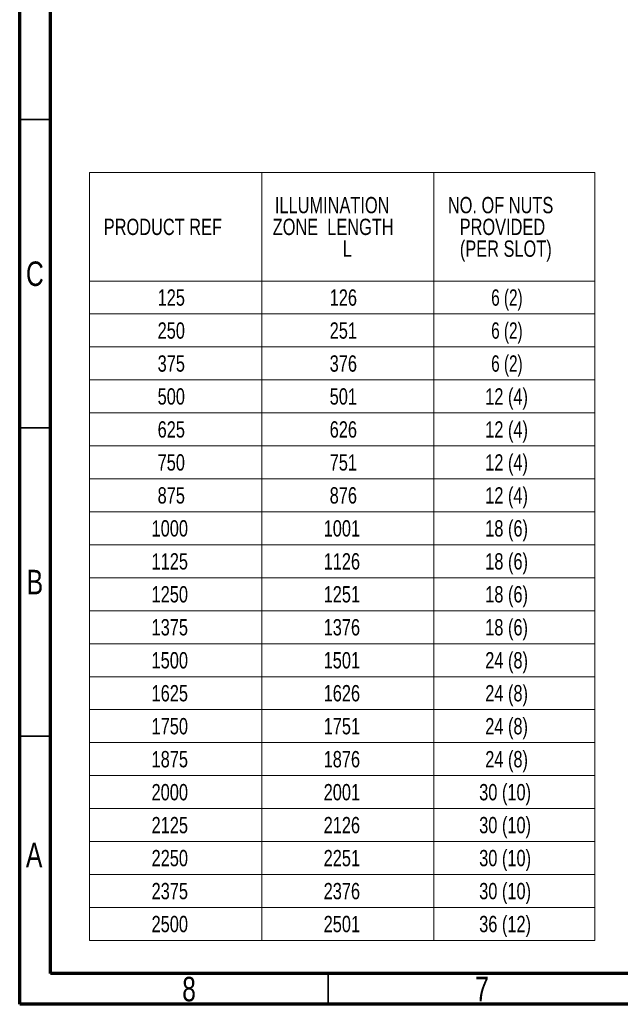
# Model space of a CAD drawing. Header units: millimetres. Extents: x 15 to 415, y 5 to 292.
# Tile 1 of 25: x 15 to 112, y 5 to 165. Entities that reach past the tile are written whole.
import ezdxf

# ---------------------------------------------------------------- set-up
doc = ezdxf.new("R2010")
doc.units = ezdxf.units.MM
doc.styles.add('SLDTEXTSTYLE0', font='TXT', dxfattribs={"width": 0.75})
doc.styles.add('SLDTEXTSTYLE2', font='TXT', dxfattribs={"width": 0.7})

# ---------------------------------------------------------------- blocks, each defined once
blk = doc.blocks.new('SW_TABLEANNOTATION_0')
at = {"color": 0, "linetype": 'Continuous', "lineweight": 18}
for p, q in [((0, 0), (0, -17.58)), ((0, 0), (27.9, 0)), ((27.9, 0), (27.9, -17.58)), ((27.9, 0), (55.8, 0)), ((55.8, 0), (55.8, -17.58)), ((55.8, 0), (81.92, 0)), ((81.92, 0), (81.92, -17.58)), ((0, -17.58), (0, -22.92)), ((0, -17.58), (27.9, -17.58)), ((27.9, -17.58), (27.9, -22.92)), ((27.9, -17.58), (55.8, -17.58)), ((55.8, -17.58), (55.8, -22.92)), ((55.8, -17.58), (81.92, -17.58)), ((81.92, -17.58), (81.92, -22.92)), ((0, -22.92), (0, -28.27)), ((0, -22.92), (27.9, -22.92)), ((27.9, -22.92), (27.9, -28.27)), ((27.9, -22.92), (55.8, -22.92)), ((55.8, -22.92), (55.8, -28.27)), ((55.8, -22.92), (81.92, -22.92)), ((81.92, -22.92), (81.92, -28.27)), ((0, -28.27), (0, -33.62)), ((0, -28.27), (27.9, -28.27)), ((27.9, -28.27), (27.9, -33.62)), ((27.9, -28.27), (55.8, -28.27)), ((55.8, -28.27), (55.8, -33.62)), ((55.8, -28.27), (81.92, -28.27)), ((81.92, -28.27), (81.92, -33.62)), ((0, -33.62), (0, -38.96)), ((0, -33.62), (27.9, -33.62)), ((27.9, -33.62), (27.9, -38.96)), ((27.9, -33.62), (55.8, -33.62)), ((55.8, -33.62), (55.8, -38.96)), ((55.8, -33.62), (81.92, -33.62)), ((81.92, -33.62), (81.92, -38.96)), ((0, -38.96), (0, -44.31)), ((0, -38.96), (27.9, -38.96)), ((27.9, -38.96), (27.9, -44.31)), ((27.9, -38.96), (55.8, -38.96)), ((55.8, -38.96), (55.8, -44.31)), ((55.8, -38.96), (81.92, -38.96)), ((81.92, -38.96), (81.92, -44.31)), ((0, -44.31), (0, -49.66)), ((0, -44.31), (27.9, -44.31)), ((27.9, -44.31), (27.9, -49.66)), ((27.9, -44.31), (55.8, -44.31)), ((55.8, -44.31), (55.8, -49.66)), ((55.8, -44.31), (81.92, -44.31)), ((81.92, -44.31), (81.92, -49.66)), ((0, -49.66), (0, -55)), ((0, -49.66), (27.9, -49.66)), ((27.9, -49.66), (27.9, -55)), ((27.9, -49.66), (55.8, -49.66)), ((55.8, -49.66), (55.8, -55)), ((55.8, -49.66), (81.92, -49.66)), ((81.92, -49.66), (81.92, -55)), ((0, -55), (0, -60.35)), ((0, -55), (27.9, -55)), ((27.9, -55), (27.9, -60.35)), ((27.9, -55), (55.8, -55)), ((55.8, -55), (55.8, -60.35)), ((55.8, -55), (81.92, -55)), ((81.92, -55), (81.92, -60.35)), ((0, -60.35), (0, -65.7)), ((0, -60.35), (27.9, -60.35)), ((27.9, -60.35), (27.9, -65.7)), ((27.9, -60.35), (55.8, -60.35)), ((55.8, -60.35), (55.8, -65.7)), ((55.8, -60.35), (81.92, -60.35)), ((81.92, -60.35), (81.92, -65.7)), ((0, -65.7), (0, -71.04)), ((0, -65.7), (27.9, -65.7)), ((27.9, -65.7), (27.9, -71.04)), ((27.9, -65.7), (55.8, -65.7)), ((55.8, -65.7), (55.8, -71.04)), ((55.8, -65.7), (81.92, -65.7)), ((81.92, -65.7), (81.92, -71.04)), ((0, -71.04), (0, -76.39)), ((0, -71.04), (27.9, -71.04)), ((27.9, -71.04), (27.9, -76.39)), ((27.9, -71.04), (55.8, -71.04)), ((55.8, -71.04), (55.8, -76.39)), ((55.8, -71.04), (81.92, -71.04)), ((81.92, -71.04), (81.92, -76.39)), ((0, -76.39), (0, -81.74)), ((0, -76.39), (27.9, -76.39)), ((27.9, -76.39), (27.9, -81.74)), ((27.9, -76.39), (55.8, -76.39)), ((55.8, -76.39), (55.8, -81.74)), ((55.8, -76.39), (81.92, -76.39)), ((81.92, -76.39), (81.92, -81.74)), ((0, -81.74), (0, -87.08)), ((0, -81.74), (27.9, -81.74)), ((27.9, -81.74), (27.9, -87.08)), ((27.9, -81.74), (55.8, -81.74)), ((55.8, -81.74), (55.8, -87.08)), ((55.8, -81.74), (81.92, -81.74)), ((81.92, -81.74), (81.92, -87.08)), ((0, -87.08), (0, -92.43)), ((0, -87.08), (27.9, -87.08)), ((27.9, -87.08), (27.9, -92.43)), ((27.9, -87.08), (55.8, -87.08)), ((55.8, -87.08), (55.8, -92.43)), ((55.8, -87.08), (81.92, -87.08)), ((81.92, -87.08), (81.92, -92.43)), ((0, -92.43), (0, -97.78)), ((0, -92.43), (27.9, -92.43)), ((27.9, -92.43), (27.9, -97.78)), ((27.9, -92.43), (55.8, -92.43)), ((55.8, -92.43), (55.8, -97.78)), ((55.8, -92.43), (81.92, -92.43)), ((81.92, -92.43), (81.92, -97.78)), ((0, -97.78), (0, -103.13)), ((0, -97.78), (27.9, -97.78)), ((27.9, -97.78), (27.9, -103.13)), ((27.9, -97.78), (55.8, -97.78)), ((55.8, -97.78), (55.8, -103.13)), ((55.8, -97.78), (81.92, -97.78)), ((81.92, -97.78), (81.92, -103.13)), ((0, -103.13), (0, -108.47)), ((0, -103.13), (27.9, -103.13)), ((27.9, -103.13), (27.9, -108.47)), ((27.9, -103.13), (55.8, -103.13)), ((55.8, -103.13), (55.8, -108.47)), ((55.8, -103.13), (81.92, -103.13)), ((81.92, -103.13), (81.92, -108.47)), ((0, -108.47), (0, -113.82)), ((0, -108.47), (27.9, -108.47)), ((27.9, -108.47), (27.9, -113.82)), ((27.9, -108.47), (55.8, -108.47)), ((55.8, -108.47), (55.8, -113.82)), ((55.8, -108.47), (81.92, -108.47)), ((81.92, -108.47), (81.92, -113.82)), ((0, -113.82), (0, -119.17)), ((0, -113.82), (27.9, -113.82)), ((27.9, -113.82), (27.9, -119.17)), ((27.9, -113.82), (55.8, -113.82)), ((55.8, -113.82), (55.8, -119.17)), ((55.8, -113.82), (81.92, -113.82)), ((81.92, -113.82), (81.92, -119.17)), ((0, -119.17), (0, -124.51)), ((0, -119.17), (27.9, -119.17)), ((27.9, -119.17), (27.9, -124.51)), ((27.9, -119.17), (55.8, -119.17)), ((55.8, -119.17), (55.8, -124.51)), ((55.8, -119.17), (81.92, -119.17)), ((81.92, -119.17), (81.92, -124.51)), ((0, -124.51), (27.9, -124.51)), ((27.9, -124.51), (55.8, -124.51)), ((55.8, -124.51), (81.92, -124.51))]:
    blk.add_line(p, q, dxfattribs=at)
at = {"color": 0, "linetype": 'Continuous', "lineweight": 0, "attachment_point": 1}
for s, insert, char_height, style in [('ILLUMINATION', (30.04, -3.94), 2.6458, 'SLDTEXTSTYLE0'), ('NO. OF NUTS', (58.08, -3.94), 2.6458, 'SLDTEXTSTYLE0'), ('PRODUCT REF', (2.29, -7.47), 2.6458, 'SLDTEXTSTYLE0'), ('ZONE  LENGTH', (29.68, -7.47), 2.6458, 'SLDTEXTSTYLE0'), ('PROVIDED', (60, -7.47), 2.646, 'SLDTEXTSTYLE0'), ('L', (41.03, -11), 2.65, 'SLDTEXTSTYLE0'), ('(PER SLOT)', (60.03, -11), 2.646, 'SLDTEXTSTYLE0'), ('125', (11.02, -18.93), 2.646, 'SLDTEXTSTYLE0'), ('126', (38.92, -18.93), 2.646, 'SLDTEXTSTYLE0'), ('6 (2)', (65.11, -18.93), 2.646, 'SLDTEXTSTYLE2'), ('250', (11.02, -24.28), 2.646, 'SLDTEXTSTYLE0'), ('251', (38.92, -24.28), 2.646, 'SLDTEXTSTYLE0'), ('6 (2)', (65.11, -24.28), 2.646, 'SLDTEXTSTYLE2'), ('375', (11.02, -29.63), 2.646, 'SLDTEXTSTYLE0'), ('376', (38.92, -29.63), 2.646, 'SLDTEXTSTYLE0'), ('6 (2)', (65.11, -29.63), 2.646, 'SLDTEXTSTYLE2'), ('500', (11.02, -34.97), 2.646, 'SLDTEXTSTYLE0'), ('501', (38.92, -34.97), 2.646, 'SLDTEXTSTYLE0'), ('12 (4)', (64.14, -34.97), 2.646, 'SLDTEXTSTYLE0'), ('625', (11.02, -40.32), 2.646, 'SLDTEXTSTYLE0'), ('626', (38.92, -40.32), 2.646, 'SLDTEXTSTYLE0'), ('12 (4)', (64.14, -40.32), 2.646, 'SLDTEXTSTYLE0'), ('750', (11.02, -45.67), 2.646, 'SLDTEXTSTYLE0'), ('751', (38.92, -45.67), 2.646, 'SLDTEXTSTYLE0'), ('12 (4)', (64.14, -45.67), 2.646, 'SLDTEXTSTYLE0'), ('875', (11.02, -51.01), 2.646, 'SLDTEXTSTYLE0'), ('876', (38.92, -51.01), 2.646, 'SLDTEXTSTYLE0'), ('12 (4)', (64.14, -51.01), 2.646, 'SLDTEXTSTYLE0'), ('1000', (10.04, -56.36), 2.646, 'SLDTEXTSTYLE0'), ('1001', (37.94, -56.36), 2.646, 'SLDTEXTSTYLE0'), ('18 (6)', (64.14, -56.36), 2.646, 'SLDTEXTSTYLE0'), ('1125', (10.04, -61.71), 2.646, 'SLDTEXTSTYLE0'), ('1126', (37.94, -61.71), 2.646, 'SLDTEXTSTYLE0'), ('18 (6)', (64.14, -61.71), 2.646, 'SLDTEXTSTYLE0'), ('1250', (10.04, -67.05), 2.646, 'SLDTEXTSTYLE0'), ('1251', (37.94, -67.05), 2.646, 'SLDTEXTSTYLE0'), ('18 (6)', (64.14, -67.05), 2.646, 'SLDTEXTSTYLE0'), ('1375', (10.04, -72.4), 2.646, 'SLDTEXTSTYLE0'), ('1376', (37.94, -72.4), 2.646, 'SLDTEXTSTYLE0'), ('18 (6)', (64.14, -72.4), 2.646, 'SLDTEXTSTYLE0'), ('1500', (10.04, -77.75), 2.646, 'SLDTEXTSTYLE0'), ('1501', (37.94, -77.75), 2.646, 'SLDTEXTSTYLE0'), ('24 (8)', (64.14, -77.75), 2.646, 'SLDTEXTSTYLE0'), ('24 (8)', (64.14, -83.09), 2.646, 'SLDTEXTSTYLE0'), ('1625', (10.04, -83.09), 2.646, 'SLDTEXTSTYLE0'), ('1626', (37.94, -83.09), 2.646, 'SLDTEXTSTYLE0'), ('1750', (10.04, -88.44), 2.646, 'SLDTEXTSTYLE0'), ('1751', (37.94, -88.44), 2.646, 'SLDTEXTSTYLE0'), ('24 (8)', (64.14, -88.44), 2.646, 'SLDTEXTSTYLE0'), ('1875', (10.04, -93.79), 2.646, 'SLDTEXTSTYLE0'), ('1876', (37.94, -93.79), 2.646, 'SLDTEXTSTYLE0'), ('24 (8)', (64.14, -93.79), 2.646, 'SLDTEXTSTYLE0'), ('30 (10)', (63.16, -99.14), 2.646, 'SLDTEXTSTYLE0'), ('2000', (10.04, -99.14), 2.646, 'SLDTEXTSTYLE0'), ('2001', (37.94, -99.14), 2.646, 'SLDTEXTSTYLE0'), ('2125', (10.04, -104.48), 2.646, 'SLDTEXTSTYLE0'), ('2126', (37.94, -104.48), 2.646, 'SLDTEXTSTYLE0'), ('30 (10)', (63.16, -104.48), 2.646, 'SLDTEXTSTYLE0'), ('2250', (10.04, -109.83), 2.646, 'SLDTEXTSTYLE0'), ('2251', (37.94, -109.83), 2.646, 'SLDTEXTSTYLE0'), ('30 (10)', (63.16, -109.83), 2.646, 'SLDTEXTSTYLE0'), ('30 (10)', (63.16, -115.18), 2.646, 'SLDTEXTSTYLE0'), ('2375', (10.04, -115.18), 2.646, 'SLDTEXTSTYLE0'), ('2376', (37.94, -115.18), 2.646, 'SLDTEXTSTYLE0'), ('2500', (10.04, -120.52), 2.646, 'SLDTEXTSTYLE0'), ('2501', (37.94, -120.52), 2.646, 'SLDTEXTSTYLE0'), ('36 (12)', (63.16, -120.52), 2.646, 'SLDTEXTSTYLE0')]:
    blk.add_mtext(s, dxfattribs=dict(at, insert=insert, char_height=char_height, style=style))

msp = doc.modelspace()

# ---------------------------------------------------------------- linework, layer by layer
at = {"color": 7, "linetype": 'Continuous', "lineweight": 70}
for p, q in [((15, 5), (15, 292)), ((20, 10), (20, 287)), ((410, 10), (20, 10)), ((415, 5), (15, 5))]:
    msp.add_line(p, q, dxfattribs=at)
at = {"color": 7, "linetype": 'Continuous', "lineweight": 35}
for p, q in [((15, 148.5), (20, 148.5)), ((20, 148.5), (15, 148.5)), ((20, 98.5), (15, 98.5)), ((20, 48.5), (15, 48.5)), ((65, 10), (65, 5))]:
    msp.add_line(p, q, dxfattribs=at)

# ---------------------------------------------------------------- block references
at = {"color": 7, "linetype": 'Continuous', "lineweight": 0}
msp.add_blockref('SW_TABLEANNOTATION_0', (26.344833, 139.862353), dxfattribs=at)

# ---------------------------------------------------------------- texts
at = {"color": 7, "linetype": 'Continuous', "lineweight": 0, "char_height": 3.96875, "attachment_point": 2, "style": 'SLDTEXTSTYLE0'}
for s, insert in [('C', (17.458659, 125.456189)), ('B', (17.470602, 75.456189)), ('A', (17.339688, 31.206189)), ('8', (42.460037, 9.456189)), ('7', (89.960037, 9.456189))]:
    msp.add_mtext(s, dxfattribs=dict(at, insert=insert))

doc.saveas('drawing.dxf')
